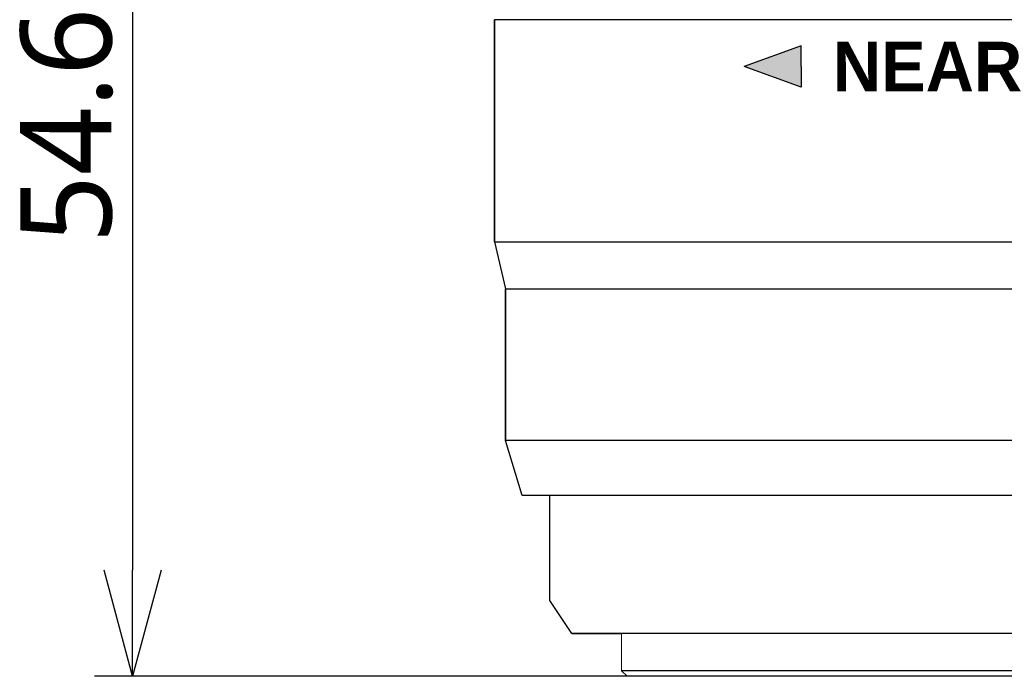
# Model space of a CAD drawing. Header units: millimetres. Extents: x -1098 to -957, y 1584 to 1677.
# Tile 1 of 8: x -1098 to -1062, y 1603 to 1627. Entities that reach past the tile are written whole.
import ezdxf

# ---------------------------------------------------------------- set-up
doc = ezdxf.new("R2010")
doc.units = ezdxf.units.MM
doc.header["$LTSCALE"] = 32.67
doc.layers.get('0').update_dxf_attribs({"linetype": 'CONTINUOUS'})
doc.layers.add('02___PRT_ALL_AXES', color=7, linetype='CONTINUOUS')
doc.layers.add('标注', color=6, linetype='CONTINUOUS', lineweight=9)
doc.styles.get("Standard").update_dxf_attribs({"font": 'Roboto-Regular.ttf'})

# ---------------------------------------------------------------- blocks, each defined once
blk = doc.blocks.new('_Open30')
at = {"color": 0, "linetype": 'ByBlock', "lineweight": -2}
for p, q in [((-1, 0.2679), (0, 0)), ((0, 0), (-1, -0.2679)), ((0, 0), (-1, 0))]:
    blk.add_line(p, q, dxfattribs=at)

msp = doc.modelspace()

# ---------------------------------------------------------------- hatches: boundary and pattern name
msp.add_hatch(color=0).paths.add_polyline_path([(-1069.544, 1625.061), (-1069.544, 1624.311), (-1071.605, 1625.061), (-1069.544, 1625.811)])

# ---------------------------------------------------------------- linework, layer by layer
at = {"color": 0}
for p, q in [((-1093.768, 1653.962), (-1093.768, 1606.812)), ((-1069.544, 1625.811), (-1071.605, 1625.061)), ((-1069.544, 1625.061), (-1069.544, 1625.811)), ((-1069.544, 1624.311), (-1071.605, 1625.061)), ((-1069.544, 1625.061), (-1069.544, 1624.311)), ((-1072.504, 1602.962), (-1095.143, 1602.962))]:
    msp.add_line(p, q, dxfattribs=at)
at = {"color": 0, "linetype": 'Continuous'}
for p, q in [((-1035.049, 1626.762), (-1080.649, 1626.762)), ((-1080.649, 1626.762), (-1080.649, 1618.712)), ((-1080.249, 1617.012), (-1080.249, 1611.512)), ((-1079.649, 1609.512), (-1080.249, 1611.512)), ((-1035.449, 1611.512), (-1080.249, 1611.512)), ((-1036.049, 1609.512), (-1079.649, 1609.512)), ((-1078.649, 1605.712), (-1078.649, 1609.512)), ((-1078.649, 1605.712), (-1078.649, 1606.564)), ((-1077.849, 1604.512), (-1078.649, 1605.712)), ((-1077.849, 1604.512), (-1078.649, 1605.712)), ((-1076.649, 1604.512), (-1077.849, 1604.512)), ((-1077.849, 1604.512), (-1076.049, 1604.512)), ((-1037.849, 1604.512), (-1076.649, 1604.512)), ((-1075.849, 1602.962), (-1076.049, 1603.162)), ((-1075.849, 1602.962), (-1076.049, 1603.162)), ((-1039.649, 1603.162), (-1076.049, 1603.162)), ((-1075.349, 1602.962), (-1075.849, 1602.962)), ((-1039.849, 1602.962), (-1075.849, 1602.962))]:
    msp.add_line(p, q, dxfattribs=at)
at = {"layer": '02___PRT_ALL_AXES', "color": 0, "linetype": 'Continuous'}
for p, q in [((-1080.649, 1618.712), (-1080.649, 1626.762)), ((-1080.649, 1618.712), (-1035.049, 1618.712)), ((-1080.649, 1618.712), (-1080.249, 1617.012)), ((-1080.249, 1617.012), (-1035.449, 1617.012)), ((-1080.249, 1611.512), (-1080.249, 1617.012)), ((-1078.649, 1606.441), (-1078.649, 1609.512))]:
    msp.add_line(p, q, dxfattribs=at)
at = {"layer": '标注', "color": 0}
msp.add_line((-1076.049, 1603.162), (-1076.049, 1604.512), dxfattribs=at)

# ---------------------------------------------------------------- block references
at = {"color": 0, "xscale": 3.850000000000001, "yscale": 3.850000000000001, "zscale": 3.850000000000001, "rotation": 270}
msp.add_blockref('_Open30', (-1093.768, 1602.962), dxfattribs=at)

# ---------------------------------------------------------------- texts
at = {"color": 0, "insert": (-1096.151, 1630.387), "char_height": 3.3, "attachment_point": 5, "rotation": 90}
msp.add_mtext('{\\C256;54.6 to 62.6}', dxfattribs=at)
at = {"color": 0, "insert": (-1068.399, 1625.961), "char_height": 1.8, "attachment_point": 1}
msp.add_mtext_dynamic_manual_height_columns('{\\fArial|b1|i0|c134|p34;NEAR}', width=14.19605, gutter_width=1, heights=[0], dxfattribs=at)

doc.saveas('drawing.dxf')
